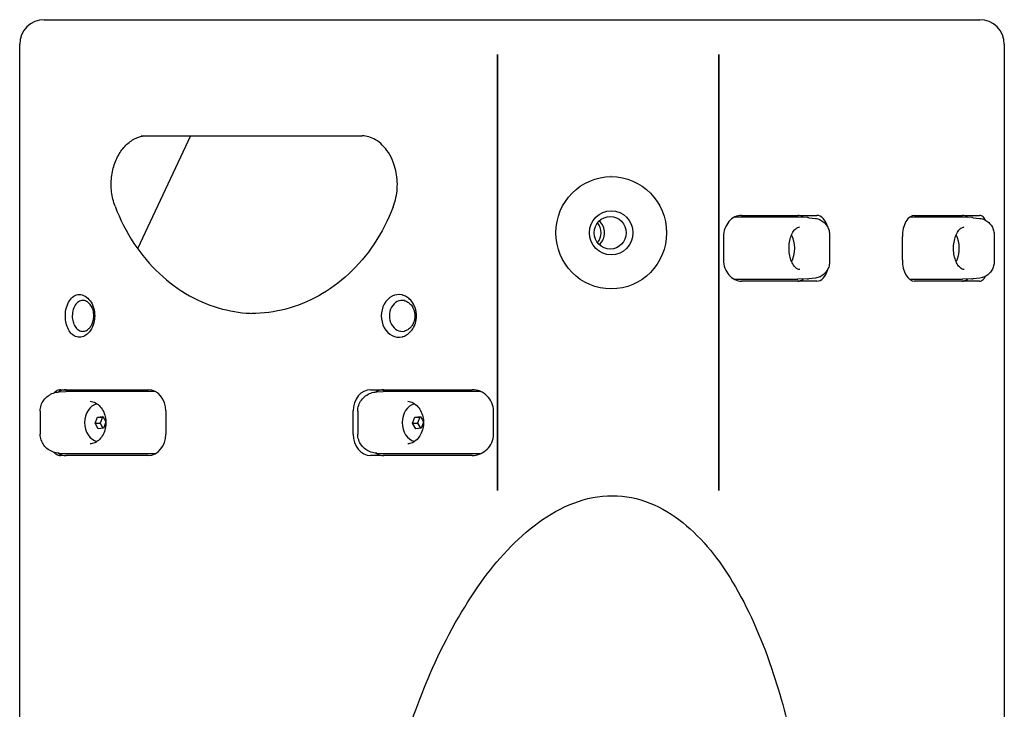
# Model space of a CAD drawing. Extents: x 987 to 2641, y 1244 to 2490.
# Tile 4 of 4: x 2387 to 2641, y 1968 to 2146. Entities that reach past the tile are written whole.
import ezdxf

# ---------------------------------------------------------------- set-up
doc = ezdxf.new("R2010")
doc.units = 0
doc.layers.add('KF_GRAVIS_8_REAR', color=7, linetype='CONTINUOUS', lineweight=25)

# ---------------------------------------------------------------- blocks, each defined once
blk = doc.blocks.new('KF_GRAVIS_8_REAR')
at = {"layer": 'KF_GRAVIS_8_REAR'}
for p, q in [((-120.65, 0), (120.65, 0)), ((-120.65, 0), (-120.65, 0)), ((-127, -6.35), (-127, -6.35)), ((-127, -9), (-127, -6.35)), ((-127, -9), (-127, -6.35)), ((127, -6.35), (127, -9)), ((-127, -9), (-127, -9)), ((-127, -218.5), (-127, -9)), ((-127, -9), (-127, -9)), ((-127, -434), (-127, -9)), ((-3.73, -9), (-3.73, -121.54)), ((-3.73, -121.54), (-3.73, -9)), ((53.36, -121.54), (53.36, -9)), ((53.36, -9), (53.36, -121.54)), ((127, -9), (127, -221.69)), ((-82.94, -30), (-96.58, -59.11)), ((-95.63, -30), (-38.69, -30)), ((25.6, -40.5), (25.52, -40.5)), ((59.18, -50.5), (72.71, -50.5)), ((72.71, -50.5), (78.62, -50.5)), ((103.85, -50.5), (116.5, -50.5)), ((116.5, -50.5), (120.61, -50.5)), ((73.7, -51), (57.3, -51)), ((76.16, -51.08), (73.76, -51)), ((76.53, -51.11), (78.26, -51.3)), ((116.15, -51), (102.54, -51)), ((118.61, -51.08), (116.2, -51)), ((118.97, -51.11), (120.7, -51.3)), ((81.94, -55.62), (81.94, -62.38)), ((124.39, -55.62), (124.39, -62.38)), ((54.55, -56), (54.55, -62)), ((100.7, -62), (100.7, -56)), ((57.3, -67), (73.7, -67)), ((72.71, -67.5), (59.18, -67.5)), ((78.62, -67.5), (72.71, -67.5)), ((76.16, -66.92), (73.76, -67)), ((78.26, -66.7), (76.53, -66.89)), ((102.54, -67), (116.15, -67)), ((116.5, -67.5), (103.85, -67.5)), ((118.61, -66.92), (116.2, -67)), ((120.61, -67.5), (116.5, -67.5)), ((120.7, -66.7), (118.97, -66.89)), ((25.6, -69.5), (25.52, -69.5)), ((-116.81, -96.08), (-115.14, -96)), ((-116.43, -95.5), (-102.24, -95.5)), ((-91.97, -96), (-114.98, -96)), ((-102.24, -95.5), (-93.84, -95.5)), ((-36.5, -95.5), (-28.36, -95.5)), ((-34.89, -96.08), (-33.22, -96)), ((-8.49, -96), (-33.06, -96)), ((-28.36, -95.5), (-10.31, -95.5)), ((-121.72, -101.11), (-121.72, -106.89)), ((-89.34, -101), (-89.34, -107)), ((-41.01, -107), (-41.01, -101)), ((-39.8, -101.11), (-39.8, -106.89)), ((-4.76, -107), (-4.76, -101)), ((-107.57, -104.15), (-106.97, -102.58)), ((-106.97, -102.58), (-105.56, -102.43)), ((-106.97, -102.58), (-105.66, -102.58)), ((-105.66, -102.58), (-106.26, -104.15)), ((-105.49, -102.56), (-105.66, -102.58)), ((-105.56, -102.43), (-104.75, -103.84)), ((-104.75, -103.87), (-105.35, -105.42)), ((-25.66, -104.15), (-25.06, -102.58)), ((-25.06, -102.58), (-23.65, -102.43)), ((-25.06, -102.58), (-23.74, -102.58)), ((-23.74, -102.58), (-24.34, -104.15)), ((-23.57, -102.56), (-23.74, -102.58)), ((-23.65, -102.43), (-22.84, -103.84)), ((-22.84, -103.87), (-23.43, -105.42)), ((-107.57, -104.15), (-106.26, -104.15)), ((-106.76, -105.57), (-107.57, -104.15)), ((-105.35, -105.42), (-106.76, -105.57)), ((-106.26, -104.15), (-105.52, -105.44)), ((-25.66, -104.15), (-24.34, -104.15)), ((-24.85, -105.57), (-25.66, -104.15)), ((-23.43, -105.42), (-24.85, -105.57)), ((-24.34, -104.15), (-23.6, -105.44)), ((-116.81, -111.92), (-115.14, -112)), ((-102.24, -112.5), (-116.43, -112.5)), ((-114.98, -112), (-91.97, -112)), ((-93.84, -112.5), (-102.24, -112.5)), ((-28.36, -112.5), (-36.5, -112.5)), ((-34.89, -111.92), (-33.22, -112)), ((-33.06, -112), (-8.49, -112)), ((-10.31, -112.5), (-28.36, -112.5))]:
    blk.add_line(p, q, dxfattribs=at)
for centre, start, end in [((-120.65, -6.35), 90, 180), ((120.65, -6.35), 0, 90)]:
    blk.add_arc(centre, 6.35, start, end, dxfattribs=at)
for centre, major_axis in [((25.6, -55), (0, -14.5)), ((25.6, -55), (0, 5.69)), ((25.34, -55), (0, -4.19))]:
    blk.add_ellipse(centre, major_axis=major_axis, ratio=0.984808, dxfattribs=at)
for centre, major_axis, ratio, start_param, end_param in [((-57.88, -29.62), (3.41, 43.34), 0.710935, 4.323722, 4.328501), ((73.7, -56), (0, 5.5), 0.573576, 5.834824, 6.283185), ((78.62, -56), (0, 5.5), 0.573576, 5.179506, 6.283185), ((103.85, -56), (0, 5.5), 0.573576, 0, 1.570796), ((116.15, -56), (0, 5.5), 0.573576, 5.834824, 6.283185), ((19.02, -55), (0, 4), 0.984808, 4.024062, 5.400716), ((19.94, -55), (0, -4), 0.984808, 0.708485, 2.433108), ((73.7, -56), (0, 5), 0.573576, 6.264846, 6.283521), ((75.99, -56.15), (0.24, 5.07), 0.946235, 6.220158, 6.296469), ((116.14, -56), (0, 5), 0.573576, 6.264846, 6.283521), ((118.44, -56.15), (0.24, 5.07), 0.946235, 6.220158, 6.296469), ((70.05, -59), (0, -5), 0.573576, 0.804938, 2.336654), ((112.5, -59), (0, -5), 0.573576, 0.804938, 2.336654), ((103.85, -62), (0, -5.5), 0.573576, 4.712389, 6.283185), ((78.62, -62), (0, -5.5), 0.573576, 0, 1.103679), ((73.7, -62), (0, -5.5), 0.573576, 0, 0.448361), ((73.7, -62), (0, 5), 0.573576, 3.141257, 3.159932), ((75.99, -61.85), (0.23, -5.07), 0.946232, 6.270919, 6.347227), ((116.15, -62), (0, -5.5), 0.573576, 0, 0.448361), ((116.14, -62), (0, 5), 0.573576, 3.141257, 3.159932), ((118.44, -61.85), (0.23, -5.07), 0.946232, 6.270919, 6.347227), ((-29.22, -76.45), (0, 5.5), 0.819152, 6.090695, 9.617268), ((-28.36, -76.45), (0, -4), 0.819152, 2.949103, 6.475675), ((-114.98, -101), (0, 5.5), 0.819152, 0, 0.470353), ((-114.98, -101), (0.01, -5), 0.819151, 3.140195, 3.179025), ((-93.84, -101), (0, 5.5), 0.819152, 4.712389, 6.283185), ((-36.5, -101), (0, 5.5), 0.819152, 0, 1.570796), ((-33.06, -101), (0, 5.5), 0.819152, 0, 0.470353), ((-33.06, -101), (0.01, -5), 0.819151, 3.140195, 3.179025), ((-8.49, -101), (0.01, 5), 0.819151, 6.1483, 6.284583), ((-121.09, -101.11), (0, 2.89), 0.218336, 1.548676, 1.570797), ((-106.16, -104), (0, -5), 0.819152, 3.367537, 6.057241), ((-39.17, -101.11), (0, 2.89), 0.218336, 1.548676, 1.570797), ((-24.25, -104), (0, -5), 0.819152, 3.367537, 6.057241), ((-121.09, -106.89), (0, 2.89), 0.218327, 1.570796, 1.592917), ((-93.84, -107), (0, -5.5), 0.819152, 0, 1.570796), ((-36.5, -107), (0, -5.5), 0.819152, 4.712389, 6.283185), ((-39.17, -106.89), (0, 2.89), 0.218327, 1.570796, 1.592917), ((-114.98, -107), (0, -5.5), 0.819152, 5.812832, 6.283185), ((-114.98, -107), (-0.01, -5), 0.819151, 6.245753, 6.284583), ((-33.06, -107), (0, -5.5), 0.819152, 5.812832, 6.283185), ((-33.06, -107), (-0.01, -5), 0.819151, 6.245753, 6.284583), ((-8.49, -107), (-0.01, 5), 0.819151, 3.140195, 3.276478)]:
    blk.add_ellipse(centre, major_axis=major_axis, ratio=ratio, start_param=start_param, end_param=end_param, dxfattribs=at)
for points, knots in [([(-102.41, -48.1), (-102.83, -46.97), (-103.13, -45.74), (-103.43, -43.21), (-103.44, -41.92), (-103.15, -39.39), (-102.87, -38.16), (-102.04, -35.9), (-101.51, -34.86), (-100.26, -33.05), (-99.54, -32.28), (-97.99, -31.04), (-97.15, -30.59), (-95.64, -30.1), (-94.97, -30), (-94.31, -30)], [4.284205, 4.284205, 4.284205, 4.284205, 4.56725, 4.56725, 4.848229, 4.848229, 5.129187, 5.129187, 5.412068, 5.412068, 5.703404, 5.703404, 6.022946, 6.022946, 6.283185, 6.283185, 6.283185, 6.283185]), ([(-30.64, -36.75), (-30.99, -35.86), (-31.41, -35.03), (-32.37, -33.55), (-32.9, -32.9), (-34.01, -31.8), (-34.59, -31.35), (-35.77, -30.66), (-36.36, -30.41), (-37.53, -30.08), (-38.11, -30), (-38.69, -30)], [5.152688, 5.152688, 5.152688, 5.152688, 5.378787, 5.378787, 5.604887, 5.604887, 5.830986, 5.830986, 6.057086, 6.057086, 6.283185, 6.283185, 6.283185, 6.283185]), ([(-30.59, -48.1), (-30.33, -47.4), (-30.11, -46.66), (-29.78, -45.15), (-29.67, -44.37), (-29.57, -42.81), (-29.57, -42.02), (-29.69, -40.46), (-29.81, -39.69), (-30.15, -38.18), (-30.37, -37.45), (-30.64, -36.75)], [0, 0, 0, 0, 0.327412, 0.327412, 0.654823, 0.654823, 0.982235, 0.982235, 1.309646, 1.309646, 1.637058, 1.637058, 1.637058, 1.637058]), ([(-102.41, -48.1), (-101.11, -51.56), (-99.46, -54.8), (-95.59, -60.66), (-93.37, -63.29), (-88.53, -67.82), (-85.92, -69.72), (-80.45, -72.77), (-77.59, -73.92), (-71.99, -75.39), (-69.24, -75.77), (-66.5, -75.83)], [0, 0, 0, 0, 1.286144, 1.286144, 2.572288, 2.572288, 3.858432, 3.858432, 5.144576, 5.144576, 6.335378, 6.335378, 6.335378, 6.335378]), ([(-30.66, -48.29), (-31.96, -51.73), (-33.62, -54.95), (-37.49, -60.77), (-39.71, -63.38), (-44.54, -67.87), (-47.14, -69.76), (-52.6, -72.8), (-55.44, -73.93), (-61.25, -75.45), (-64.2, -75.83), (-67.16, -75.83)], [0.023024, 0.023024, 0.023024, 0.023024, 1.304571, 1.304571, 2.586117, 2.586117, 3.867664, 3.867664, 5.14921, 5.14921, 6.430757, 6.430757, 6.430757, 6.430757]), ([(59.18, -50.5), (58.62, -50.5), (58.02, -50.64), (56.89, -51.2), (56.37, -51.62), (55.54, -52.59), (55.17, -53.2), (54.68, -54.56), (54.55, -55.3), (54.55, -56)], [0.8412892, 0.8412892, 0.8412892, 0.8412892, 1.0562448, 1.0562448, 1.2712004, 1.2712004, 1.4810637, 1.4810637, 1.6909269, 1.6909269, 1.6909269, 1.6909269]), ([(122.13, -51.76), (121.96, -51.42), (121.77, -51.13), (121.26, -50.64), (120.93, -50.5), (120.61, -50.5)], [0.4688907, 0.4688907, 0.4688907, 0.4688907, 0.6260329, 0.6260329, 0.83563, 0.83563, 0.83563, 0.83563]), ([(78.26, -51.3), (78.47, -51.33), (78.68, -51.37), (79.09, -51.49), (79.29, -51.56), (79.68, -51.74), (79.86, -51.85), (80.21, -52.09), (80.38, -52.22), (80.69, -52.51), (80.84, -52.67), (80.98, -52.83)], [-1.441291, -1.441291, -1.441291, -1.441291, -1.3039354, -1.3039354, -1.1665798, -1.1665798, -1.0292242, -1.0292242, -0.8918686, -0.8918686, -0.754513, -0.754513, -0.754513, -0.754513]), ([(80.98, -52.83), (81.1, -52.99), (81.22, -53.15), (81.42, -53.5), (81.51, -53.68), (81.67, -54.04), (81.73, -54.23), (81.84, -54.62), (81.88, -54.82), (81.93, -55.22), (81.94, -55.42), (81.94, -55.62)], [0.7984881, 0.7984881, 0.7984881, 0.7984881, 0.9206611, 0.9206611, 1.0428341, 1.0428341, 1.1650071, 1.1650071, 1.2871801, 1.2871801, 1.4093531, 1.4093531, 1.4093531, 1.4093531]), ([(120.7, -51.3), (120.92, -51.33), (121.13, -51.37), (121.54, -51.49), (121.74, -51.56), (122.12, -51.74), (122.31, -51.85), (122.66, -52.09), (122.83, -52.22), (123.14, -52.51), (123.28, -52.67), (123.42, -52.83)], [-1.441291, -1.441291, -1.441291, -1.441291, -1.3039354, -1.3039354, -1.1665798, -1.1665798, -1.0292242, -1.0292242, -0.8918686, -0.8918686, -0.754513, -0.754513, -0.754513, -0.754513]), ([(123.42, -52.83), (123.55, -52.99), (123.66, -53.15), (123.87, -53.5), (123.96, -53.68), (124.11, -54.04), (124.18, -54.23), (124.28, -54.62), (124.32, -54.82), (124.37, -55.22), (124.39, -55.42), (124.39, -55.62)], [0.7984881, 0.7984881, 0.7984881, 0.7984881, 0.9206611, 0.9206611, 1.0428341, 1.0428341, 1.1650071, 1.1650071, 1.2871801, 1.2871801, 1.4093531, 1.4093531, 1.4093531, 1.4093531]), ([(74.23, -64.52), (73.89, -64.5), (73.52, -64.35), (72.89, -63.77), (72.64, -63.45), (72.19, -62.66), (72, -62.21), (71.69, -61.2), (71.58, -60.64), (71.46, -59.49), (71.45, -58.88), (71.53, -57.71), (71.62, -57.13), (71.9, -56.07), (72.08, -55.59), (72.5, -54.76), (72.74, -54.41), (73.24, -53.89), (73.5, -53.71), (73.91, -53.53), (74.07, -53.49), (74.23, -53.48)], [4.749094, 4.749094, 4.749094, 4.749094, 5.195925, 5.195925, 5.501486, 5.501486, 5.798511, 5.798511, 6.099587, 6.099587, 6.403816, 6.403816, 6.708356, 6.708356, 7.010249, 7.010249, 7.307808, 7.307808, 7.608736, 7.608736, 7.817277, 7.817277, 7.817277, 7.817277]), ([(116.67, -64.52), (116.33, -64.5), (115.96, -64.35), (115.33, -63.77), (115.08, -63.45), (114.63, -62.66), (114.44, -62.21), (114.14, -61.2), (114.02, -60.64), (113.9, -59.49), (113.89, -58.88), (113.97, -57.71), (114.07, -57.13), (114.34, -56.07), (114.52, -55.59), (114.95, -54.76), (115.19, -54.41), (115.68, -53.89), (115.94, -53.71), (116.35, -53.53), (116.51, -53.49), (116.67, -53.48)], [4.749094, 4.749094, 4.749094, 4.749094, 5.195925, 5.195925, 5.501486, 5.501486, 5.798511, 5.798511, 6.099587, 6.099587, 6.403816, 6.403816, 6.708356, 6.708356, 7.010249, 7.010249, 7.307808, 7.307808, 7.608736, 7.608736, 7.817277, 7.817277, 7.817277, 7.817277]), ([(54.55, -62), (54.55, -62.7), (54.68, -63.44), (55.17, -64.8), (55.54, -65.41), (56.37, -66.38), (56.89, -66.8), (58.02, -67.36), (58.62, -67.5), (59.18, -67.5)], [1.6909104, 1.6909104, 1.6909104, 1.6909104, 1.9007736, 1.9007736, 2.1106369, 2.1106369, 2.3255925, 2.3255925, 2.5405481, 2.5405481, 2.5405481, 2.5405481]), ([(81.94, -62.38), (81.94, -62.58), (81.93, -62.78), (81.88, -63.18), (81.84, -63.38), (81.73, -63.77), (81.67, -63.96), (81.51, -64.32), (81.42, -64.5), (81.22, -64.85), (81.1, -65.01), (80.98, -65.17)], [-1.4093531, -1.4093531, -1.4093531, -1.4093531, -1.2871801, -1.2871801, -1.1650071, -1.1650071, -1.0428341, -1.0428341, -0.9206611, -0.9206611, -0.7984881, -0.7984881, -0.7984881, -0.7984881]), ([(124.39, -62.38), (124.39, -62.58), (124.37, -62.78), (124.32, -63.18), (124.28, -63.38), (124.18, -63.77), (124.11, -63.96), (123.96, -64.32), (123.87, -64.5), (123.66, -64.85), (123.55, -65.01), (123.42, -65.17)], [-1.4093531, -1.4093531, -1.4093531, -1.4093531, -1.2871801, -1.2871801, -1.1650071, -1.1650071, -1.0428341, -1.0428341, -0.9206611, -0.9206611, -0.7984881, -0.7984881, -0.7984881, -0.7984881]), ([(80.98, -65.17), (80.84, -65.33), (80.69, -65.49), (80.38, -65.78), (80.21, -65.91), (79.86, -66.15), (79.68, -66.26), (79.29, -66.44), (79.09, -66.51), (78.68, -66.63), (78.47, -66.67), (78.26, -66.7)], [0.754513, 0.754513, 0.754513, 0.754513, 0.8918686, 0.8918686, 1.0292242, 1.0292242, 1.1665798, 1.1665798, 1.3039354, 1.3039354, 1.441291, 1.441291, 1.441291, 1.441291]), ([(123.42, -65.17), (123.28, -65.33), (123.14, -65.49), (122.83, -65.78), (122.66, -65.91), (122.31, -66.15), (122.12, -66.26), (121.74, -66.44), (121.54, -66.51), (121.13, -66.63), (120.92, -66.67), (120.7, -66.7)], [0.754513, 0.754513, 0.754513, 0.754513, 0.8918686, 0.8918686, 1.0292242, 1.0292242, 1.1665798, 1.1665798, 1.3039354, 1.3039354, 1.441291, 1.441291, 1.441291, 1.441291]), ([(120.61, -67.5), (120.93, -67.5), (121.26, -67.36), (121.77, -66.87), (121.97, -66.58), (122.13, -66.24)], [-0.8356283, -0.8356283, -0.8356283, -0.8356283, -0.6251469, -0.6251469, -0.468839, -0.468839, -0.468839, -0.468839]), ([(-115.22, -76.45), (-115.22, -76.8), (-115.2, -77.16), (-115.09, -78.09), (-114.96, -78.66), (-114.57, -79.74), (-114.31, -80.23), (-113.86, -80.82), (-113.71, -80.99), (-113.17, -81.49), (-112.74, -81.74), (-112.07, -81.92), (-111.84, -81.95), (-111.37, -81.95), (-111.13, -81.92), (-110.43, -81.73), (-109.99, -81.49), (-109.31, -80.91), (-109.06, -80.64), (-108.71, -80.17), (-108.59, -79.98), (-108.22, -79.32), (-108, -78.77), (-107.72, -77.63), (-107.65, -77.03), (-107.65, -75.76), (-107.75, -75.02), (-108.17, -73.66), (-108.49, -73.04), (-109.21, -72.07), (-109.66, -71.64), (-110.63, -71.09), (-111.14, -70.95), (-112.08, -70.95), (-112.58, -71.09), (-113.47, -71.64), (-113.87, -72.06), (-114.5, -73.03), (-114.77, -73.64), (-115.13, -75), (-115.22, -75.75), (-115.22, -76.45)], [0, 0, 0, 0, 0.075329, 0.075329, 0.195856, 0.195856, 0.333549, 0.333549, 0.395131, 0.395131, 0.538645, 0.538645, 0.612108, 0.612108, 0.688933, 0.688933, 0.826421, 0.826421, 0.919202, 0.919202, 0.971847, 0.971847, 1.09576, 1.09576, 1.220113, 1.220113, 1.371189, 1.371189, 1.522264, 1.522264, 1.675191, 1.675191, 1.828118, 1.828118, 1.982275, 1.982275, 2.136432, 2.136432, 2.288331, 2.288331, 2.440231, 2.440231, 2.440231, 2.440231]), ([(-28.04, -71.15), (-28.09, -71.13), (-28.15, -71.11), (-28.25, -71.08), (-28.31, -71.07), (-28.36, -71.06)], [-1.83697032, -1.83697032, -1.83697032, -1.83697032, -1.80012824, -1.80012824, -1.76328617, -1.76328617, -1.76328617, -1.76328617]), ([(-113.44, -76.45), (-113.44, -75.89), (-113.35, -75.3), (-113.03, -74.24), (-112.78, -73.78), (-112.25, -73.08), (-111.91, -72.81), (-111.21, -72.48), (-110.85, -72.43), (-110.17, -72.51), (-109.82, -72.64), (-109.18, -73.09), (-108.88, -73.4), (-108.42, -74.1), (-108.22, -74.53), (-107.96, -75.47), (-107.89, -75.98), (-107.89, -76.85), (-107.93, -77.26), (-108.11, -78.05), (-108.25, -78.43), (-108.49, -78.89), (-108.57, -79.03), (-108.79, -79.36), (-108.95, -79.56), (-109.39, -80), (-109.69, -80.19), (-110.17, -80.38), (-110.34, -80.42), (-110.67, -80.46), (-110.84, -80.46), (-111.34, -80.39), (-111.67, -80.24), (-112.11, -79.91), (-112.24, -79.8), (-112.61, -79.38), (-112.84, -79.03), (-113.19, -78.2), (-113.31, -77.76), (-113.42, -77.02), (-113.44, -76.73), (-113.44, -76.45)], [-2.440231, -2.440231, -2.440231, -2.440231, -2.288331, -2.288331, -2.136432, -2.136432, -1.982275, -1.982275, -1.828118, -1.828118, -1.675191, -1.675191, -1.522264, -1.522264, -1.371189, -1.371189, -1.220113, -1.220113, -1.09576, -1.09576, -0.971847, -0.971847, -0.919202, -0.919202, -0.826421, -0.826421, -0.688933, -0.688933, -0.612108, -0.612108, -0.538645, -0.538645, -0.395131, -0.395131, -0.333549, -0.333549, -0.195856, -0.195856, -0.075329, -0.075329, 0, 0, 0, 0]), ([(-28.04, -81.76), (-27.85, -81.7), (-27.67, -81.62), (-27.07, -81.32), (-26.67, -81.03), (-26.21, -80.58), (-26.11, -80.46), (-25.72, -80), (-25.46, -79.6), (-25, -78.64), (-24.82, -78.08), (-24.67, -77.16), (-24.64, -76.8), (-24.64, -76.45), (-24.64, -76.11), (-24.67, -75.75), (-24.79, -75.04), (-24.88, -74.69), (-25.12, -74.01), (-25.27, -73.69), (-25.71, -72.9), (-26.03, -72.5), (-26.73, -71.83), (-27.1, -71.57), (-27.67, -71.28), (-27.85, -71.21), (-28.04, -71.15)], [0.7059185, 0.7059185, 0.7059185, 0.7059185, 0.7536419, 0.7536419, 0.8675848, 0.8675848, 0.9043193, 0.9043193, 1.0098043, 1.0098043, 1.1303696, 1.1303696, 1.2057229, 1.2057229, 1.2057229, 1.2810706, 1.2810706, 1.3564135, 1.3564135, 1.4317609, 1.4317609, 1.5523152, 1.5523152, 1.6577927, 1.6577927, 1.7055274, 1.7055274, 1.7055274, 1.7055274]), ([(-27.74, -72.53), (-27.7, -72.54), (-27.66, -72.55), (-27.58, -72.57), (-27.54, -72.58), (-27.5, -72.6)], [1.76328617, 1.76328617, 1.76328617, 1.76328617, 1.80012824, 1.80012824, 1.83697032, 1.83697032, 1.83697032, 1.83697032]), ([(-27.5, -72.6), (-27.37, -72.64), (-27.24, -72.69), (-26.84, -72.9), (-26.57, -73.08), (-26.07, -73.56), (-25.84, -73.85), (-25.51, -74.42), (-25.4, -74.66), (-25.23, -75.15), (-25.16, -75.41), (-25.07, -75.94), (-25.05, -76.2), (-25.05, -76.45), (-25.05, -76.71), (-25.07, -76.97), (-25.19, -77.65), (-25.32, -78.07), (-25.65, -78.76), (-25.84, -79.06), (-26.12, -79.39), (-26.2, -79.47), (-26.53, -79.79), (-26.81, -80), (-27.24, -80.22), (-27.37, -80.27), (-27.5, -80.31)], [-1.7055274, -1.7055274, -1.7055274, -1.7055274, -1.6577927, -1.6577927, -1.5523152, -1.5523152, -1.4317609, -1.4317609, -1.3564135, -1.3564135, -1.2810706, -1.2810706, -1.2057229, -1.2057229, -1.2057229, -1.1303696, -1.1303696, -1.0098043, -1.0098043, -0.9043193, -0.9043193, -0.8675848, -0.8675848, -0.7536419, -0.7536419, -0.7059185, -0.7059185, -0.7059185, -0.7059185]), ([(-27.5, -80.31), (-27.54, -80.33), (-27.58, -80.34), (-27.66, -80.36), (-27.7, -80.37), (-27.74, -80.38)], [-1.83697032, -1.83697032, -1.83697032, -1.83697032, -1.80012824, -1.80012824, -1.76328617, -1.76328617, -1.76328617, -1.76328617]), ([(-28.36, -81.85), (-28.31, -81.84), (-28.25, -81.83), (-28.15, -81.8), (-28.09, -81.78), (-28.04, -81.76)], [1.76328617, 1.76328617, 1.76328617, 1.76328617, 1.80012824, 1.80012824, 1.83697032, 1.83697032, 1.83697032, 1.83697032]), ([(-121.72, -101.04), (-121.72, -100.53), (-121.63, -100.02), (-121.31, -99.05), (-121.07, -98.58), (-120.46, -97.76), (-120.09, -97.39), (-119.26, -96.79), (-118.8, -96.55), (-117.84, -96.21), (-117.33, -96.11), (-116.82, -96.08), (-116.81, -96.08), (-116.81, -96.08)], [0.018752, 0.018752, 0.018752, 0.018752, 0.318999, 0.318999, 0.621642, 0.621642, 0.924285, 0.924285, 1.226928, 1.226928, 1.529571, 1.529571, 1.531967, 1.531967, 1.531967, 1.531967]), ([(-116.43, -95.5), (-116.86, -95.5), (-117.31, -95.64), (-117.87, -96.04), (-118.01, -96.17), (-118.15, -96.32)], [-0.863229, -0.863229, -0.863229, -0.863229, -0.6387403, -0.6387403, -0.553517, -0.553517, -0.553517, -0.553517]), ([(-39.8, -101.04), (-39.8, -100.53), (-39.72, -100.02), (-39.39, -99.05), (-39.15, -98.58), (-38.54, -97.76), (-38.17, -97.39), (-37.34, -96.79), (-36.89, -96.55), (-35.92, -96.21), (-35.41, -96.11), (-34.9, -96.08), (-34.9, -96.08), (-34.89, -96.08)], [0.018752, 0.018752, 0.018752, 0.018752, 0.318999, 0.318999, 0.621642, 0.621642, 0.924285, 0.924285, 1.226928, 1.226928, 1.529571, 1.529571, 1.531967, 1.531967, 1.531967, 1.531967]), ([(-4.76, -101), (-4.76, -100.31), (-4.9, -99.58), (-5.47, -98.24), (-5.89, -97.63), (-6.88, -96.65), (-7.51, -96.21), (-8.88, -95.64), (-9.62, -95.5), (-10.31, -95.5)], [1.6922046, 1.6922046, 1.6922046, 1.6922046, 1.899291, 1.899291, 2.1063774, 2.1063774, 2.3244698, 2.3244698, 2.5425621, 2.5425621, 2.5425621, 2.5425621]), ([(-108.83, -98.49), (-108.34, -98.53), (-107.86, -98.68), (-106.98, -99.16), (-106.57, -99.49), (-105.86, -100.29), (-105.57, -100.75), (-105.1, -101.77), (-104.94, -102.32), (-104.75, -103.46), (-104.73, -104.05), (-104.83, -105.21), (-104.96, -105.78), (-105.35, -106.83), (-105.61, -107.32), (-106.23, -108.17), (-106.6, -108.53), (-107.4, -109.1), (-107.84, -109.31), (-108.47, -109.46), (-108.65, -109.5), (-108.83, -109.51)], [1.645713, 1.645713, 1.645713, 1.645713, 1.989396, 1.989396, 2.318581, 2.318581, 2.63445, 2.63445, 2.944817, 2.944817, 3.253604, 3.253604, 3.56226, 3.56226, 3.871945, 3.871945, 4.185571, 4.185571, 4.509514, 4.509514, 4.637473, 4.637473, 4.637473, 4.637473]), ([(-26.91, -98.49), (-26.43, -98.53), (-25.95, -98.68), (-25.06, -99.16), (-24.65, -99.49), (-23.95, -100.29), (-23.65, -100.75), (-23.19, -101.77), (-23.02, -102.32), (-22.83, -103.46), (-22.81, -104.05), (-22.92, -105.21), (-23.05, -105.78), (-23.43, -106.83), (-23.69, -107.32), (-24.32, -108.17), (-24.68, -108.53), (-25.49, -109.1), (-25.93, -109.31), (-26.55, -109.46), (-26.73, -109.5), (-26.91, -109.51)], [4.787305, 4.787305, 4.787305, 4.787305, 5.130989, 5.130989, 5.460174, 5.460174, 5.776043, 5.776043, 6.08641, 6.08641, 6.395197, 6.395197, 6.703852, 6.703852, 7.013537, 7.013537, 7.327164, 7.327164, 7.651106, 7.651106, 7.779065, 7.779065, 7.779065, 7.779065]), ([(-116.81, -111.92), (-117.32, -111.89), (-117.82, -111.8), (-118.79, -111.46), (-119.25, -111.22), (-120.08, -110.62), (-120.45, -110.25), (-121.06, -109.43), (-121.3, -108.96), (-121.63, -107.99), (-121.72, -107.47), (-121.72, -106.96)], [-1.531967, -1.531967, -1.531967, -1.531967, -1.229324, -1.229324, -0.926681, -0.926681, -0.624038, -0.624038, -0.321395, -0.321395, -0.018752, -0.018752, -0.018752, -0.018752]), ([(-34.89, -111.92), (-35.4, -111.89), (-35.91, -111.8), (-36.88, -111.46), (-37.33, -111.22), (-38.16, -110.62), (-38.53, -110.25), (-39.14, -109.43), (-39.39, -108.96), (-39.72, -107.99), (-39.8, -107.47), (-39.8, -106.96)], [-1.531967, -1.531967, -1.531967, -1.531967, -1.229324, -1.229324, -0.926681, -0.926681, -0.624038, -0.624038, -0.321395, -0.321395, -0.018752, -0.018752, -0.018752, -0.018752]), ([(-10.31, -112.5), (-9.63, -112.5), (-8.9, -112.36), (-7.54, -111.8), (-6.91, -111.38), (-5.92, -110.41), (-5.49, -109.8), (-4.9, -108.44), (-4.76, -107.7), (-4.76, -107)], [-0.8503734, -0.8503734, -0.8503734, -0.8503734, -0.635139, -0.635139, -0.4199047, -0.4199047, -0.2099523, -0.2099523, 0, 0, 0, 0]), ([(-118.15, -111.68), (-118.01, -111.83), (-117.85, -111.97), (-117.29, -112.36), (-116.86, -112.5), (-116.43, -112.5)], [0.5538971, 0.5538971, 0.5538971, 0.5538971, 0.6433262, 0.6433262, 0.8632716, 0.8632716, 0.8632716, 0.8632716]), ([(-28.36, -188.73), (-26.28, -181.78), (-23.65, -174.46), (-16.91, -159.39), (-12.65, -151.7), (-3.92, -139.61), (1.07, -133.99), (9.68, -127.71), (12.73, -125.97), (19.12, -123.55), (22.45, -122.86), (25.87, -122.86)], [33.361814, 33.361814, 33.361814, 33.361814, 35.536465, 35.536465, 38.001145, 38.001145, 40.081334, 40.081334, 41.121428, 41.121428, 42.161522, 42.161522, 42.161522, 42.161522]), ([(25.87, -122.86), (29.28, -122.86), (32.52, -123.55), (38.6, -125.97), (41.44, -127.71), (49.27, -133.99), (53.56, -139.61), (60.86, -151.7), (64.24, -159.39), (69.36, -174.46), (71.25, -181.78), (72.71, -188.73)], [42.161522, 42.161522, 42.161522, 42.161522, 43.201617, 43.201617, 44.241711, 44.241711, 46.321899, 46.321899, 48.786579, 48.786579, 50.96123, 50.96123, 50.96123, 50.96123])]:
    blk.add_open_spline(points, degree=3, knots=knots, dxfattribs=at)

msp = doc.modelspace()

# ---------------------------------------------------------------- block references
at = {"layer": 'KF_GRAVIS_8_REAR'}
msp.add_blockref('KF_GRAVIS_8_REAR', (2514.02, 2145.91), dxfattribs=at)

doc.saveas('drawing.dxf')
